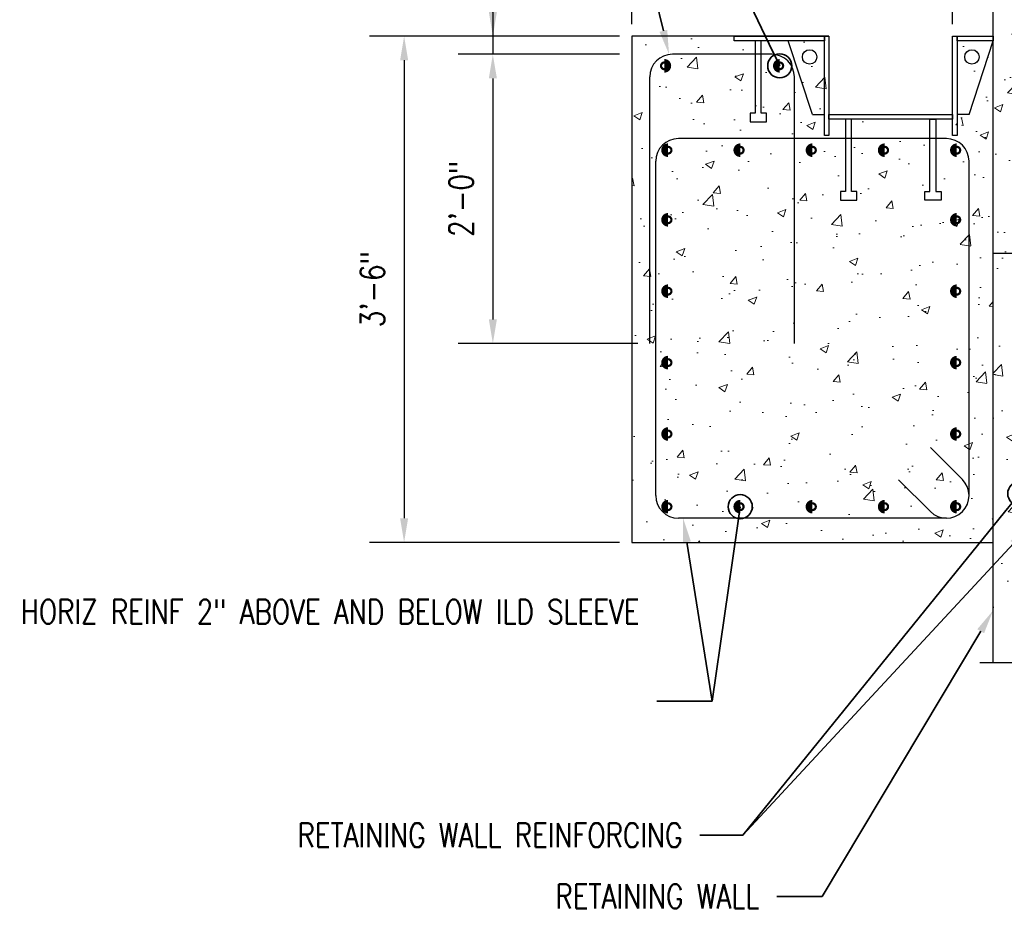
# Model space of a CAD drawing. Header units: inches. Extents: x -807 to 1010, y -1035 to -30.
# Tile 4 of 56: x -159 to -77, y -335 to -260. Entities that reach past the tile are written whole.
import ezdxf
from ezdxf import colors
from ezdxf.entities.mleader import LeaderData, LeaderLine
from ezdxf.math import Vec2, Vec3

# ---------------------------------------------------------------- set-up
doc = ezdxf.new("R2010")
doc.units = ezdxf.units.IN
doc.header["$MEASUREMENT"] = 0
doc.header["$PDMODE"] = 2
doc.layers.get('Defpoints').update_dxf_attribs({"color": 243})
doc.layers.add('A-WALL-PATT', color=9, linetype='Continuous', lineweight=18, true_color=0x808080)
for name, color, linetype in [('S-ANNO-DIMS', 1, 'Continuous'), ('S-DETL-HVY', 4, 'Continuous'), ('S-DETL-MEDM', 3, 'Continuous')]:
    doc.layers.add(name, color=color, linetype=linetype)
doc.layers.add('S-ANNO-NOTE', color=2, linetype='Continuous', lineweight=35)
doc.styles.add('Annotative', font='romans.shx', dxfattribs={"width": 0.8, "height": 0.125})
doc.dimstyles.new('Annotative', dxfattribs={"dimscale": 0, "dimtxt": 0.125, "dimasz": 0.125, "dimexe": 0.179688, "dimexo": 0.0625, "dimgap": 0.09, "dimtad": 1, "dimdec": 3, "dimzin": 3, "dimdsep": 46, "dimlunit": 4, "dimtxsty": 'Annotative', "dimcen": 0.09, "dimclrd": 1, "dimclre": 1, "dimclrt": 2, "dimazin": 2, "dimtfac": 1, "dimtdec": 3, "dimtmove": 1, "dimatfit": 3, "dimfxl": 1, "dimtfill": 1, "dimfrac": 2, "dimtolj": 1, "dimtzin": 0, "dimarcsym": 0})

# ---------------------------------------------------------------- blocks, each defined once
blk = doc.blocks.new('*D33')
at = {"layer": 'Defpoints', "color": 0, "transparency": 16777216}
for p in [(-81.349, -221.693), (-77.974, -237.652), (-81.349, -261.652)]:
    blk.add_point(p, dxfattribs=at)
at = {"layer": 'S-ANNO-DIMS', "color": 1, "lineweight": -2, "transparency": 16777216}
for p, q in [((-81.349, -260.652), (-81.349, -218.818)), ((-77.974, -236.652), (-77.974, -218.818)), ((-98.491, -221.693), (-81.349, -221.693)), ((-83.349, -221.693), (-85.349, -221.693)), ((-77.974, -221.693), (-81.349, -221.693)), ((-77.974, -221.693), (-81.349, -221.693)), ((-75.974, -221.693), (-73.974, -221.693))]:
    blk.add_line(p, q, dxfattribs=at)
at = {"layer": 'S-ANNO-DIMS', "color": 1, "transparency": 16777216}
for points in [[(-83.349, -221.36), (-83.349, -222.027), (-81.349, -221.693)], [(-75.974, -221.36), (-75.974, -222.027), (-77.974, -221.693)]]:
    blk.add_solid(points, dxfattribs=at)
at = {"layer": 'S-ANNO-DIMS', "color": 2, "transparency": 16777216, "insert": (-92.785, -218.729), "char_height": 2, "attachment_point": 5, "style": 'Annotative', "bg_fill": 3, "box_fill_scale": 1.25, "bg_fill_color": 256, "bg_fill_true_color": 13158600, "bg_fill_transparency": 0}
blk.add_mtext('\\A1;3 3/8"', dxfattribs=at)
blk = doc.blocks.new('_Origin')
at = {"color": 0, "linetype": 'ByBlock', "lineweight": -2}
blk.add_line((0, 0), (-1, 0), dxfattribs=at)
blk.add_circle((0, 0), 0.5, dxfattribs=at)
blk = doc.blocks.new('*D73')
at = {"layer": 'Defpoints', "color": 0, "transparency": 16777216}
for p in [(-107.974, -261.652), (-119.498, -263.152), (-107.974, -263.152)]:
    blk.add_point(p, dxfattribs=at)
at = {"layer": 'S-ANNO-DIMS', "color": 1, "lineweight": -2, "transparency": 16777216}
for p, q in [((-119.498, -239.479), (-119.498, -261.652)), ((-119.498, -259.652), (-119.498, -257.652)), ((-108.974, -261.652), (-122.373, -261.652)), ((-119.498, -261.652), (-119.498, -263.152)), ((-119.498, -261.652), (-119.498, -263.152)), ((-108.974, -263.152), (-122.373, -263.152)), ((-119.498, -265.152), (-119.498, -267.152))]:
    blk.add_line(p, q, dxfattribs=at)
at = {"layer": 'S-ANNO-DIMS', "color": 1, "transparency": 16777216}
for points in [[(-119.831, -259.652), (-119.164, -259.652), (-119.498, -261.652)], [(-119.831, -265.152), (-119.164, -265.152), (-119.498, -263.152)]]:
    blk.add_solid(points, dxfattribs=at)
at = {"layer": 'S-ANNO-DIMS', "color": 2, "transparency": 16777216, "insert": (-117.058, -248.081), "char_height": 2, "attachment_point": 5, "rotation": 90, "style": 'Annotative', "bg_fill": 3, "box_fill_scale": 1.25, "bg_fill_color": 256, "bg_fill_true_color": 13158600, "bg_fill_transparency": 0}
blk.add_mtext('\\A1;TYP', dxfattribs=at)
at = {"layer": 'S-ANNO-DIMS', "color": 2, "transparency": 16777216, "insert": (-122.461, -248.081), "char_height": 2, "attachment_point": 5, "rotation": 90, "style": 'Annotative', "bg_fill": 3, "box_fill_scale": 1.25, "bg_fill_color": 256, "bg_fill_true_color": 13158600, "bg_fill_transparency": 0}
blk.add_mtext('\\A1;1 1/2" CLR', dxfattribs=at)
blk = doc.blocks.new('*D74')
at = {"layer": 'Defpoints', "color": 0, "transparency": 16777216}
for p in [(-107.974, -261.652), (-126.861, -303.652), (-107.974, -303.652)]:
    blk.add_point(p, dxfattribs=at)
at = {"layer": 'S-ANNO-DIMS', "color": 1, "lineweight": -2, "transparency": 16777216}
for p, q in [((-108.974, -261.652), (-129.736, -261.652)), ((-126.861, -263.652), (-126.861, -301.652)), ((-108.974, -303.652), (-129.736, -303.652))]:
    blk.add_line(p, q, dxfattribs=at)
at = {"layer": 'S-ANNO-DIMS', "color": 1, "transparency": 16777216}
for points in [[(-127.195, -263.652), (-126.528, -263.652), (-126.861, -261.652)], [(-127.195, -301.652), (-126.528, -301.652), (-126.861, -303.652)]]:
    blk.add_solid(points, dxfattribs=at)
at = {"layer": 'S-ANNO-DIMS', "color": 2, "transparency": 16777216, "insert": (-129.492, -282.652), "char_height": 2, "attachment_point": 5, "rotation": 90, "style": 'Annotative', "bg_fill": 3, "box_fill_scale": 1.25, "bg_fill_color": 256, "bg_fill_true_color": 13158600, "bg_fill_transparency": 0}
blk.add_mtext('\\A1;3\'-6"', dxfattribs=at)
blk = doc.blocks.new('*D75')
at = {"layer": 'Defpoints', "color": 0, "transparency": 16777216}
for p in [(-107.974, -211.986), (-77.974, -237.652), (-107.974, -261.652)]:
    blk.add_point(p, dxfattribs=at)
at = {"layer": 'S-ANNO-DIMS', "color": 1, "lineweight": -2, "transparency": 16777216}
for p, q in [((-107.974, -260.652), (-107.974, -209.111)), ((-77.974, -236.652), (-77.974, -209.111)), ((-79.974, -211.986), (-105.974, -211.986))]:
    blk.add_line(p, q, dxfattribs=at)
at = {"layer": 'S-ANNO-DIMS', "color": 1, "transparency": 16777216}
for points in [[(-105.974, -211.653), (-105.974, -212.319), (-107.974, -211.986)], [(-79.974, -211.653), (-79.974, -212.319), (-77.974, -211.986)]]:
    blk.add_solid(points, dxfattribs=at)
at = {"layer": 'S-ANNO-DIMS', "color": 2, "transparency": 16777216, "insert": (-92.974, -209.355), "char_height": 2, "attachment_point": 5, "style": 'Annotative', "bg_fill": 3, "box_fill_scale": 1.25, "bg_fill_color": 256, "bg_fill_true_color": 13158600, "bg_fill_transparency": 0}
blk.add_mtext('\\A1;2\'-6"', dxfattribs=at)
at = {"layer": 'S-ANNO-DIMS', "color": 2, "transparency": 16777216, "insert": (-92.974, -214.426), "char_height": 2, "attachment_point": 5, "style": 'Annotative', "bg_fill": 3, "box_fill_scale": 1.25, "bg_fill_color": 256, "bg_fill_true_color": 13158600, "bg_fill_transparency": 0}
blk.add_mtext('\\A1;SECURITY PILASTER', dxfattribs=at)
blk = doc.blocks.new('*D78')
at = {"layer": 'Defpoints', "color": 0, "transparency": 16777216}
for p in [(-107.974, -263.152), (-119.498, -287.152), (-106.474, -287.152)]:
    blk.add_point(p, dxfattribs=at)
at = {"layer": 'S-ANNO-DIMS', "color": 1, "lineweight": -2, "transparency": 16777216}
for p, q in [((-108.974, -263.152), (-122.373, -263.152)), ((-119.498, -265.152), (-119.498, -285.152)), ((-107.474, -287.152), (-122.373, -287.152))]:
    blk.add_line(p, q, dxfattribs=at)
at = {"layer": 'S-ANNO-DIMS', "color": 1, "transparency": 16777216}
for points in [[(-119.831, -265.152), (-119.164, -265.152), (-119.498, -263.152)], [(-119.831, -285.152), (-119.164, -285.152), (-119.498, -287.152)]]:
    blk.add_solid(points, dxfattribs=at)
at = {"layer": 'S-ANNO-DIMS', "color": 2, "transparency": 16777216, "insert": (-122.128, -275.152), "char_height": 2, "attachment_point": 5, "rotation": 90, "style": 'Annotative', "bg_fill": 3, "box_fill_scale": 1.25, "bg_fill_color": 256, "bg_fill_true_color": 13158600, "bg_fill_transparency": 0}
blk.add_mtext('\\A1;2\'-0"', dxfattribs=at)

msp = doc.modelspace()

# ---------------------------------------------------------------- hatches: boundary and pattern name
at = {"layer": 'A-WALL-PATT'}
h = msp.add_hatch(dxfattribs=at)
h.set_pattern_fill('AR-CONC', color=8, style=0)
h.set_pattern_definition([(50, (-3.2075, 0), (7.1726, -0.62752), [0.75, -8.25]), (355, (-3.2075, 0), (-1.38751, 7.52192), [0.6, -6.6]), (100.4514, (-2.61, -0.052), (5.78509, 6.8944), [0.6374, -7.01142]), (46.1842, (-3.2075, 2), (10.6724, -1.6552), [1.125, -12.375]), (96.6356, (-2.318, 1.862), (9.34662, 9.7412), [0.9561, -10.51714]), (351.184, (-3.207, 2), (9.3466, 9.7412), [0.9, -9.9]), (21, (-2.2075, 1.5), (5.96907, -4.02619), [0.75, -8.25]), (326, (-2.2075, 1.5), (2.43315, 7.2515), [0.6, -6.6]), (71.4514, (-1.71, 1.1645), (8.40222, 3.22531), [0.6374, -7.01142]), (37.5, (-3.2075, 0), (0.121599, 3.328939), [0, -6.52, 0, -6.7, 0, -6.625]), (7.5, (-3.2075, 0), (2.630695, 3.944117), [0, -3.82, 0, -6.37, 0, -2.525]), (327.5, (-5.4375, 0), (5.338224, -0.225549), [0, -2.5, 0, -7.8, 0, -10.35]), (317.5, (-6.4375, 0), (5.83186, 1.00105), [0, -3.25, 0, -5.18, 0, -7.35])])
h.paths.add_polyline_path([(-36.47352, -237.65201), (-77.97352, -237.65201), (-77.97352, -279.65201), (-73.98161, -279.65201), (-71.98161, -281.65201), (-65.98161, -281.65201), (-63.98161, -279.65201), (-35.97352, -279.65201), (-35.97352, -250.65201), (-36.47352, -250.65201)])
h = msp.add_hatch(dxfattribs=at)
h.set_pattern_fill('AR-CONC', color=8, style=0)
h.set_pattern_definition([(50, (-227.2814, 0), (7.1726, -0.62752), [0.75, -8.25]), (355, (-227.2814, 0), (-1.38751, 7.52192), [0.6, -6.6]), (100.4514, (-226.684, -0.052), (5.78509, 6.8944), [0.6374, -7.01142]), (46.1842, (-227.281, 2), (10.67241, -1.6552), [1.125, -12.375]), (96.6356, (-226.392, 1.862), (9.34662, 9.7412), [0.9561, -10.51714]), (351.184, (-227.281, 2), (9.34662, 9.7412), [0.9, -9.9]), (21, (-226.2814, 1.5), (5.96907, -4.02619), [0.75, -8.25]), (326, (-226.2814, 1.5), (2.43315, 7.2515), [0.6, -6.6]), (71.4514, (-225.784, 1.1645), (8.40222, 3.22531), [0.6374, -7.01142]), (37.5, (-227.2814, 0), (0.121599, 3.328939), [0, -6.52, 0, -6.7, 0, -6.625]), (7.5, (-227.2814, 0), (2.630695, 3.944117), [0, -3.82, 0, -6.37, 0, -2.525]), (327.5, (-229.5114, 0), (5.338224, -0.225549), [0, -2.5, 0, -7.8, 0, -10.35]), (317.5, (-230.5114, 0), (5.83186, 1.00105), [0, -3.25, 0, -5.18, 0, -7.35])])
h.paths.add_polyline_path([(-59.97352, -279.65201), (-63.98161, -279.65201), (-65.98161, -281.65201), (-71.98161, -281.65201), (-73.98161, -279.65201), (-77.97352, -279.65201), (-77.97352, -313.63163), (-69.75817, -313.63163), (-69.75817, -315.80209), (-68.31044, -311.60046), (-68.31044, -313.63163), (-59.97352, -313.63163)])
at = {"layer": 'S-DETL-MEDM'}
h = msp.add_hatch(color=256, dxfattribs=at)
h.dxf.hatch_style = 1
h.paths.add_polyline_path([(-105.63513, -264.11168, -1), (-104.88513, -264.11168, -1)])
h = msp.add_hatch(color=256, dxfattribs=at)
h.dxf.hatch_style = 1
h.paths.add_polyline_path([(-95.3119, -264.11168, 1), (-96.0619, -264.11168, 1)])
h = msp.add_hatch(color=256, dxfattribs=at)
h.dxf.hatch_style = 1
h.paths.add_polyline_path([(-104.58335, -271.11168, 1), (-105.33335, -271.11168, 1)])
h = msp.add_hatch(color=256, dxfattribs=at)
h.dxf.hatch_style = 1
h.paths.add_polyline_path([(-98.59093, -271.11168, 1), (-99.34093, -271.11168, 1)])
h = msp.add_hatch(color=256, dxfattribs=at)
h.dxf.hatch_style = 1
h.paths.add_polyline_path([(-92.59852, -271.11168, 1), (-93.34852, -271.11168, 1)])
h = msp.add_hatch(color=256, dxfattribs=at)
h.dxf.hatch_style = 1
h.paths.add_polyline_path([(-86.6061, -271.11168, 1), (-87.3561, -271.11168, 1)])
h = msp.add_hatch(color=256, dxfattribs=at)
h.dxf.hatch_style = 1
h.paths.add_polyline_path([(-80.61368, -271.11168, 1), (-81.36368, -271.11168, 1)])
h = msp.add_hatch(color=256, dxfattribs=at)
h.dxf.hatch_style = 1
h.paths.add_polyline_path([(-104.58335, -276.88668, 1), (-105.33335, -276.88668, 1)])
h = msp.add_hatch(color=256, dxfattribs=at)
h.dxf.hatch_style = 1
h.paths.add_polyline_path([(-80.61368, -276.88668, 1), (-81.36368, -276.88668, 1)])
h = msp.add_hatch(color=256, dxfattribs=at)
h.dxf.hatch_style = 1
h.paths.add_polyline_path([(-104.58335, -282.81168, 1), (-105.33335, -282.81168, 1)])
h = msp.add_hatch(color=256, dxfattribs=at)
h.dxf.hatch_style = 1
h.paths.add_polyline_path([(-80.61368, -282.81168, 1), (-81.36368, -282.81168, 1)])
h = msp.add_hatch(color=256, dxfattribs=at)
h.dxf.hatch_style = 1
h.paths.add_polyline_path([(-104.58335, -288.73668, 1), (-105.33335, -288.73668, 1)])
h = msp.add_hatch(color=256, dxfattribs=at)
h.dxf.hatch_style = 1
h.paths.add_polyline_path([(-80.61368, -288.73668, 1), (-81.36368, -288.73668, 1)])
h = msp.add_hatch(color=256, dxfattribs=at)
h.dxf.hatch_style = 1
h.paths.add_polyline_path([(-104.58335, -294.66168, 1), (-105.33335, -294.66168, 1)])
h = msp.add_hatch(color=256, dxfattribs=at)
h.dxf.hatch_style = 1
h.paths.add_polyline_path([(-80.61368, -294.66168, 1), (-81.36368, -294.66168, 1)])
h = msp.add_hatch(color=256, dxfattribs=at)
h.dxf.hatch_style = 1
h.paths.add_polyline_path([(-104.58335, -300.69234, 1), (-105.33335, -300.69234, 1)])
h = msp.add_hatch(color=256, dxfattribs=at)
h.dxf.hatch_style = 1
h.paths.add_polyline_path([(-98.59093, -300.69234, 1), (-99.34093, -300.69234, 1)])
h = msp.add_hatch(color=256, dxfattribs=at)
h.dxf.hatch_style = 1
h.paths.add_polyline_path([(-92.59852, -300.69234, 1), (-93.34852, -300.69234, 1)])
h = msp.add_hatch(color=256, dxfattribs=at)
h.dxf.hatch_style = 1
h.paths.add_polyline_path([(-86.6061, -300.69234, 1), (-87.3561, -300.69234, 1)])
h = msp.add_hatch(color=256, dxfattribs=at)
h.dxf.hatch_style = 1
h.paths.add_polyline_path([(-80.61368, -300.69234, 1), (-81.36368, -300.69234, 1)])

# ---------------------------------------------------------------- linework, layer by layer
at = {"layer": 'S-DETL-HVY'}
for p, q in [((-77.97352, -313.63163), (-77.97352, -237.65201)), ((-107.97352, -261.65201), (-107.97352, -303.65201)), ((-91.59852, -268.15201), (-81.34852, -268.15201)), ((-77.97352, -279.65201), (-73.98161, -279.65201)), ((-107.97352, -303.65201), (-77.97352, -303.65201))]:
    msp.add_line(p, q, dxfattribs=at)
msp.add_lwpolyline([(-79.0849, -313.63163), (-69.75817, -313.63163), (-69.75817, -315.80209), (-68.31044, -311.60046), (-68.31044, -313.63163), (-58.39904, -313.63163)], dxfattribs=at)
at = {"layer": 'S-DETL-MEDM'}
for p, q in [((-96.35352, -263.15201), (-104.59352, -263.15201)), ((-106.47352, -287.15201), (-106.47352, -265.03201)), ((-94.47352, -287.15201), (-94.47352, -265.03201)), ((-92.97352, -268.15201), (-91.97352, -268.15201)), ((-79.97352, -268.15201), (-80.97352, -268.15201)), ((-81.85352, -270.15201), (-104.09352, -270.15201)), ((-105.97352, -299.77201), (-105.97352, -272.03201)), ((-79.97352, -299.77201), (-79.97352, -272.03201)), ((-77.9658, -289.65201), (-77.97352, -289.65201)), ((-80.52416, -298.44265), (-83.17451, -295.7923)), ((-83.18288, -301.10137), (-85.83323, -298.45102)), ((-81.85352, -301.65201), (-104.09352, -301.65201))]:
    msp.add_line(p, q, dxfattribs=at)
at = {"layer": 'S-DETL-MEDM', "const_width": 0.75}
for points in [[(-105.26013, -263.92418, -1), (-105.26013, -264.29918, -1)], [(-95.6869, -263.92418, 1), (-95.6869, -264.29918, 1)], [(-104.95835, -270.92418, 1), (-104.95835, -271.29918, 1)], [(-98.96593, -270.92418, 1), (-98.96593, -271.29918, 1)], [(-92.97352, -270.92418, 1), (-92.97352, -271.29918, 1)], [(-86.9811, -270.92418, 1), (-86.9811, -271.29918, 1)], [(-80.98868, -270.92418, 1), (-80.98868, -271.29918, 1)], [(-104.95835, -276.69918, 1), (-104.95835, -277.07418, 1)], [(-80.98868, -276.69918, 1), (-80.98868, -277.07418, 1)], [(-104.95835, -282.62418, 1), (-104.95835, -282.99918, 1)], [(-80.98868, -282.62418, 1), (-80.98868, -282.99918, 1)], [(-104.95835, -288.54918, 1), (-104.95835, -288.92418, 1)], [(-80.98868, -288.54918, 1), (-80.98868, -288.92418, 1)], [(-104.95835, -294.47418, 1), (-104.95835, -294.84918, 1)], [(-80.98868, -294.47418, 1), (-80.98868, -294.84918, 1)], [(-104.95835, -300.50484, 1), (-104.95835, -300.87984, 1)], [(-98.96593, -300.50484, 1), (-98.96593, -300.87984, 1)], [(-92.97352, -300.50484, 1), (-92.97352, -300.87984, 1)], [(-86.9811, -300.50484, 1), (-86.9811, -300.87984, 1)], [(-80.98868, -300.50484, 1), (-80.98868, -300.87984, 1)]]:
    msp.add_lwpolyline(points, format="xyb", dxfattribs=at)
at = {"layer": 'S-DETL-MEDM'}
for points in [[(-91.59852, -268.15201), (-81.34852, -268.15201), (-81.34852, -268.52701), (-91.59852, -268.52701)], [(-90.64969, -275.24795), (-89.29735, -275.24795), (-89.29735, -274.52701), (-89.72352, -274.52701), (-89.72352, -268.52701), (-90.22352, -268.52701), (-90.22352, -274.52701), (-90.64969, -274.52701)], [(-82.29735, -275.24795), (-83.64969, -275.24795), (-83.64969, -274.52701), (-83.22352, -274.52701), (-83.22352, -268.52701), (-82.72352, -268.52701), (-82.72352, -274.52701), (-82.29735, -274.52701)]]:
    msp.add_lwpolyline(points, close=True, dxfattribs=at)
for centre in [(-93.2071, -263.37351), (-79.73994, -263.37351)]:
    msp.add_circle(centre, 0.5975, dxfattribs=at)
for centre, start, end in [((-104.59352, -265.03201), 90, 180), ((-96.35352, -265.03201), 0, 90), ((-104.09352, -272.03201), 90, 180), ((-81.85352, -272.03201), 0, 90), ((-81.85352, -299.77201), 225, 45), ((-104.09352, -299.77201), 180, 270)]:
    msp.add_arc(centre, 1.88, start, end, dxfattribs=at)

# ---------------------------------------------------------------- leaders
at = {"layer": 'S-ANNO-NOTE', "lineweight": -3}
ml = msp.add_multileader_mtext('Standard', dxfattribs=at)
ml.set_content('\\A1;2" X 6" KEY ', color=256, style='Annotative')
ml.set_leader_properties(color=1, linetype='ByLayer', lineweight=-1)
ml.build(insert=Vec2(0, 0))
ml.multileader.update_dxf_attribs({"text_right_attachment_type": 3, "dogleg_length": 0.125, "arrow_head_size": 2, "scale": 16})
ctx = ml.context
ctx.base_point, ctx.scale, ctx.char_height, ctx.arrow_head_size, ctx.landing_gap_size, ctx.plane_origin = Vec3(-50.96947, -310.42866), 16, 2, 2, 1.44, Vec3(-63.53606, -330.02529)
ctx.right_attachment, ctx.text_align_type = 3, 2
notes = []
notes.append((ctx, [(1, (1, 1, 0), (-52.96947, -310.42866), (1, 0), 2, [(1, [(-68.97352, -281.65201)], 0, [])])]))
ctx.mtext.insert, ctx.mtext.width, ctx.mtext.alignment, ctx.mtext.flow_direction = Vec3(-33.91043, -309.42866), 43.038049, 3, 5
ml = msp.add_multileader_mtext('Standard', dxfattribs=at)
ml.set_content('\\A1;2" X 6" KEY ', color=256, style='Annotative')
ml.set_leader_properties(color=1, linetype='ByLayer', lineweight=-1)
ml.build(insert=Vec2(0, 0))
ml.multileader.update_dxf_attribs({"text_right_attachment_type": 3, "dogleg_length": 0.125, "arrow_head_size": 2, "scale": 16})
ctx = ml.context
ctx.base_point, ctx.scale, ctx.char_height, ctx.arrow_head_size, ctx.landing_gap_size, ctx.plane_origin = Vec3(175.87351, -303.92768), 16, 2, 2, 1.44, Vec3(163.74532, -330.02529)
ctx.right_attachment, ctx.text_align_type = 3, 2
notes.append((ctx, [(1, (1, 1, 0), (173.87351, -303.92768), (1, 0), 2, [(1, [(158.30786, -281.65201)], 0, [])])]))
ctx.mtext.insert, ctx.mtext.width, ctx.mtext.alignment, ctx.mtext.flow_direction = Vec3(192.93255, -302.92768), 43.038049, 3, 5
ml = msp.add_multileader_mtext('Standard', dxfattribs=at)
ml.set_content('\\A1;RETAINING WALL REINFORCING ', color=256, style='Annotative')
ml.set_leader_properties(color=1, linetype='ByLayer', lineweight=-1)
ml.set_arrow_properties(name='ORIGIN')
ml.build(insert=Vec2(0, 0))
ml.multileader.update_dxf_attribs({"text_right_attachment_type": 3, "dogleg_length": 0.125, "arrow_head_size": 2, "scale": 16})
ctx = ml.context
ctx.base_point, ctx.scale, ctx.char_height, ctx.arrow_head_size, ctx.landing_gap_size, ctx.plane_origin = Vec3(-140.93026, -327.9496), 16, 2, 2, 1.44, Vec3(-100.17013, -356.08997)
ctx.right_attachment, ctx.text_align_type = 3, 2
notes.append((ctx, [(0, (1, 1, 0), (-98.74566, -327.9496), (-1, 0), 3.57127, [(1, [(-75.76286, -299.60745)], 0, [])])]))
ctx.mtext.insert, ctx.mtext.width, ctx.mtext.alignment, ctx.mtext.flow_direction = Vec3(-103.75693, -326.9496), 43.038049, 3, 5
ml = msp.add_multileader_mtext('Standard', dxfattribs=at)
ml.set_content('\\pxt4;(18) #5 W/ #4 TIES @ 12" OC. TERMINATE VERT & HORIZ REINF 2" ABOVE AND BELOW ILD SLEEVE  ', color=256, style='Annotative')
ml.set_leader_properties(color=1, linetype='ByLayer', lineweight=-1)
ml.set_arrow_properties(name='ORIGIN')
ml.build(insert=Vec2(0, 0))
ml.multileader.update_dxf_attribs({"text_right_attachment_type": 3, "dogleg_length": 0.125, "arrow_head_size": 2, "scale": 16})
ctx = ml.context
ctx.base_point, ctx.scale, ctx.char_height, ctx.arrow_head_size, ctx.landing_gap_size, ctx.plane_origin = Vec3(71.42832, -309.40742), 16, 2, 2, 1.44, Vec3(87.93974, -288.09945)
ctx.right_attachment, ctx.text_align_type = 3, 2
notes.append((ctx, [(1, (1, 1, 0), (121.08793, -316.83599), (-1, 0), 4.57009, [(1, [(128.31544, -300.69234)], 0, [])])]))
ctx.mtext.insert, ctx.mtext.width, ctx.mtext.alignment, ctx.mtext.flow_direction = Vec3(115.07784, -308.40742), 42.4229345, 3, 5
ml = msp.add_multileader_mtext('Standard', dxfattribs=at)
ml.set_content('\\A1;RETAINING WALL REINFORCING ', color=256, style='Annotative')
ml.set_leader_properties(color=1, linetype='ByLayer', lineweight=-1)
ml.build(insert=Vec2(0, 0))
ml.multileader.update_dxf_attribs({"text_right_attachment_type": 3, "dogleg_length": 0.125, "arrow_head_size": 2, "scale": 16})
ctx = ml.context
ctx.base_point, ctx.scale, ctx.char_height, ctx.arrow_head_size, ctx.landing_gap_size, ctx.plane_origin = Vec3(-140.93026, -327.9496), 16, 2, 2, 1.44, Vec3(-100.17013, -356.08997)
ctx.right_attachment, ctx.text_align_type = 3, 2
notes.append((ctx, [(0, (1, 1, 0), (-98.74566, -327.9496), (-1, 0), 3.57127, [(1, [(-74.93327, -302.28675)], 0, [])])]))
ctx.mtext.insert, ctx.mtext.width, ctx.mtext.alignment, ctx.mtext.flow_direction = Vec3(-103.75693, -326.9496), 37.6311591, 3, 5
ml = msp.add_multileader_mtext('Standard', dxfattribs=at)
ml.set_content('\\pxt4;   ', color=256, style='Annotative')
ml.set_leader_properties(color=1, linetype='ByLayer', lineweight=-1)
ml.build(insert=Vec2(0, 0))
ml.multileader.update_dxf_attribs({"text_right_attachment_type": 3, "dogleg_length": 0.125, "arrow_head_size": 2, "scale": 16})
ctx = ml.context
ctx.base_point, ctx.scale, ctx.char_height, ctx.arrow_head_size, ctx.landing_gap_size, ctx.plane_origin = Vec3(-113.55798, -316.83599), 16, 2, 2, 1.44, Vec3(-139.34163, -288.09945)
ctx.right_attachment, ctx.text_align_type = 3, 2
notes.append((ctx, [(1, (1, 1, 0), (-101.30789, -316.83599), (-1, 0), 4.57009, [(1, [(-103.70214, -301.65201)], 0, [])])]))
ctx.mtext.insert, ctx.mtext.width, ctx.mtext.alignment, ctx.mtext.flow_direction = Vec3(-107.31798, -315.83599), 42.4229345, 3, 5
ml = msp.add_multileader_mtext('Standard', dxfattribs=at)
ml.set_content('\\A1;RETAINING WALL', color=256, style='Annotative')
ml.set_leader_properties(color=1, linetype='ByLayer', lineweight=-1)
ml.build(insert=Vec2(0, 0))
ml.multileader.update_dxf_attribs({"text_right_attachment_type": 3, "dogleg_length": 0.125, "arrow_head_size": 2, "scale": 16})
ctx = ml.context
ctx.base_point, ctx.scale, ctx.char_height, ctx.arrow_head_size, ctx.landing_gap_size, ctx.plane_origin = Vec3(-117.62768, -333.02813), 16, 2, 2, 1.44, Vec3(-94.88384, -361.23379)
ctx.right_attachment, ctx.text_align_type = 3, 2
notes.append((ctx, [(0, (1, 1, 0), (-92.17593, -333.02813), (-1, 0), 3.7527, [(1, [(-77.98161, -309.31097)], 0, [])])]))
ctx.mtext.insert, ctx.mtext.width, ctx.mtext.alignment, ctx.mtext.flow_direction = Vec3(-97.36863, -332.02813), 43.038049, 3, 5
for ctx, leaders in notes:
    for number, flags, end, landing, length, lines in leaders:
        leader = LeaderData()
        leader.index, (leader.has_last_leader_line, leader.has_dogleg_vector, leader.attachment_direction) = number, flags
        leader.last_leader_point, leader.dogleg_vector, leader.dogleg_length = Vec3(end), Vec3(landing), length
        for number, points, colour, breaks in lines:
            line = LeaderLine()
            line.index, line.vertices, line.color, line.breaks = number, Vec3.list(points), colors.encode_raw_color(colour), breaks
            leader.lines.append(line)
        ctx.leaders.append(leader)

# ---------------------------------------------------------------- next in the draw order: dimensions: what is measured, and where the dimension line sits
at = {"layer": 'S-ANNO-DIMS'}
dim = msp.add_linear_dim(base=(-81.34852, -221.69321), p1=(-77.97352, -237.65201), p2=(-81.34852, -261.65201), dimstyle='Annotative', override={"dimpost": '\\X'}, dxfattribs=at)
dim.commit()
dim.dimension.update_dxf_attribs({"geometry": '*D33', "text_midpoint": (-92.78455, -221.69321), "dimtype": 160})

# ---------------------------------------------------------------- next in the draw order: hatches: boundary and pattern name
at = {"layer": 'A-WALL-PATT'}
h = msp.add_hatch(dxfattribs=at)
h.set_pattern_fill('AR-CONC', color=8, style=0)
h.set_pattern_definition([(50, (-227.2814, -12), (7.1726, -0.62752), [0.75, -8.25]), (355, (-227.2814, -12), (-1.38751, 7.52192), [0.6, -6.6]), (100.4514, (-226.684, -12.052), (5.78509, 6.8944), [0.6374, -7.01142]), (46.1842, (-227.281, -10), (10.67241, -1.6552), [1.125, -12.375]), (96.6356, (-226.392, -10.138), (9.34662, 9.7412), [0.9561, -10.51714]), (351.184, (-227.281, -10), (9.34662, 9.7412), [0.9, -9.9]), (21, (-226.2814, -10.5), (5.96907, -4.02619), [0.75, -8.25]), (326, (-226.2814, -10.5), (2.43315, 7.2515), [0.6, -6.6]), (71.4514, (-225.784, -10.8355), (8.40222, 3.22531), [0.6374, -7.01142]), (37.5, (-227.2814, -12), (0.121599, 3.328939), [0, -6.52, 0, -6.7, 0, -6.625]), (7.5, (-227.2814, -12), (2.630695, 3.944117), [0, -3.82, 0, -6.37, 0, -2.525]), (327.5, (-229.5114, -12), (5.338224, -0.225549), [0, -2.5, 0, -7.8, 0, -10.35]), (317.5, (-230.5114, -12), (5.83186, 1.00105), [0, -3.25, 0, -5.18, 0, -7.35])])
h.paths.add_polyline_path([(-77.97352, -262.02701), (-80.59852, -262.02701), (-80.59852, -269.90201), (-80.97352, -269.90201), (-80.97352, -268.52701), (-91.22352, -268.52701), (-91.22352, -269.90201), (-91.59852, -269.90201), (-91.59852, -262.02701), (-99.09852, -262.02701), (-99.09852, -261.65201), (-107.97352, -261.65201), (-107.97352, -303.65201), (-77.97352, -303.65201)])

# ---------------------------------------------------------------- next in the draw order: linework, layer by layer
at = {"layer": 'S-DETL-HVY'}
msp.add_line((-91.59852, -261.65201), (-107.97352, -261.65201), dxfattribs=at)
at = {"layer": 'S-DETL-MEDM'}
msp.add_lwpolyline([(-98.14969, -268.74795), (-96.79735, -268.74795), (-96.79735, -268.02701), (-97.22352, -268.02701), (-97.22352, -262.02701), (-97.72352, -262.02701), (-97.72352, -268.02701), (-98.14969, -268.02701)], close=True, dxfattribs=at)

# ---------------------------------------------------------------- next in the draw order: leaders
at = {"layer": 'S-ANNO-NOTE', "lineweight": -3}
ml = msp.add_multileader_mtext('Standard', dxfattribs=at)
ml.set_content('\\A1;\\pxi-3,l4,t4;(2) #6 VERT', color=256, style='Annotative')
ml.set_leader_properties(color=1, linetype='ByLayer', lineweight=-1)
ml.set_arrow_properties(name='ORIGIN')
ml.build(insert=Vec2(0, 0))
ml.multileader.update_dxf_attribs({"text_right_attachment_type": 3, "dogleg_length": 0.125, "arrow_head_size": 2, "scale": 16})
ctx = ml.context
ctx.base_point, ctx.scale, ctx.char_height, ctx.arrow_head_size, ctx.landing_gap_size, ctx.plane_origin = Vec3(92.04627, -225.23045), 16, 2, 2, 1.44, Vec3(114.34225, -197.43186)
ctx.right_attachment, ctx.text_align_type = 3, 2
notes = []
notes.append((ctx, [(1, (1, 1, 0), (113.15882, -225.61141), (-1, 0), 2.99445, [(1, [(131.59447, -264.11168)], 0, [])])]))
ctx.mtext.insert, ctx.mtext.width, ctx.mtext.alignment, ctx.mtext.flow_direction = Vec3(108.72436, -223.89712), 43.038049, 3, 5
ml = msp.add_multileader_mtext('Standard', dxfattribs=at)
ml.set_content('\\A1;\\pxi-3,l4,t4;#3 HAIRPINS @ 8" OC\\PW/ 2\'-0" LONG LEGS', color=256, style='Annotative')
ml.set_leader_properties(color=1, linetype='ByLayer', lineweight=-1)
ml.build(insert=Vec2(0, 0))
ml.multileader.update_dxf_attribs({"text_right_attachment_type": 3, "dogleg_length": 0.125, "arrow_head_size": 2, "scale": 16})
ctx = ml.context
ctx.base_point, ctx.scale, ctx.char_height, ctx.arrow_head_size, ctx.landing_gap_size, ctx.plane_origin = Vec3(82.25094, -231.79752), 16, 2, 2, 1.44, Vec3(110.80165, -197.43186)
ctx.right_attachment, ctx.text_align_type = 3, 2
notes.append((ctx, [(1, (1, 1, 0), (115.77583, -235.89276), (-1, 0), 2.98774, [(1, [(122.40846, -263.15201)], 0, [])])]))
ctx.mtext.insert, ctx.mtext.width, ctx.mtext.alignment, ctx.mtext.flow_direction = Vec3(111.34808, -230.46419), 43.038049, 3, 5
for ctx, leaders in notes:
    for number, flags, end, landing, length, lines in leaders:
        leader = LeaderData()
        leader.index, (leader.has_last_leader_line, leader.has_dogleg_vector, leader.attachment_direction) = number, flags
        leader.last_leader_point, leader.dogleg_vector, leader.dogleg_length = Vec3(end), Vec3(landing), length
        for number, points, colour, breaks in lines:
            line = LeaderLine()
            line.index, line.vertices, line.color, line.breaks = number, Vec3.list(points), colors.encode_raw_color(colour), breaks
            leader.lines.append(line)
        ctx.leaders.append(leader)

# ---------------------------------------------------------------- next in the draw order: dimensions: what is measured, and where the dimension line sits
at = {"layer": 'S-ANNO-DIMS'}
dim = msp.add_linear_dim(base=(-119.49763, -263.15201), p1=(-107.97352, -261.65201), p2=(-107.97352, -263.15201), angle=270, text='<> CLR\\X TYP', dimstyle='Annotative', override={"dimpost": '\\X'}, dxfattribs=at)
dim.commit()
dim.dimension.update_dxf_attribs({"geometry": '*D73', "text_midpoint": (-115.5124, -248.08067), "dimtype": 160})

# ---------------------------------------------------------------- next in the draw order: dimensions: what is measured, and where the dimension line sits
dim = msp.add_linear_dim(base=(-126.86146, -303.65201), p1=(-107.97352, -261.65201), p2=(-107.97352, -303.65201), angle=270, dimstyle='Annotative', override={"dimpost": '\\X'}, dxfattribs=at)
dim.commit()
dim.dimension.update_dxf_attribs({"geometry": '*D74', "text_midpoint": (-129.49193, -282.65201)})

# ---------------------------------------------------------------- next in the draw order: dimensions: what is measured, and where the dimension line sits
dim = msp.add_linear_dim(base=(-107.97352, -211.98585), p1=(-77.97352, -237.65201), p2=(-107.97352, -261.65201), text='<>\\XSECURITY PILASTER', dimstyle='Annotative', override={"dimpost": '\\X'}, dxfattribs=at)
dim.commit()
dim.dimension.update_dxf_attribs({"geometry": '*D75', "text_midpoint": (-92.97352, -211.98585), "dimtype": 160})

# ---------------------------------------------------------------- next in the draw order: leaders
at = {"layer": 'S-ANNO-NOTE', "lineweight": -3}
ml = msp.add_multileader_mtext('Standard', dxfattribs=at)
ml.set_content('\\pxt4;(18) #5 W/ #4 TIES @ 12" OC. TERMINATE VERT & HORIZ REINF 2" ABOVE AND BELOW ILD SLEEVE  ', color=256, style='Annotative')
ml.set_leader_properties(color=1, linetype='ByLayer', lineweight=-1)
ml.set_arrow_properties(name='ORIGIN')
ml.build(insert=Vec2(0, 0))
ml.multileader.update_dxf_attribs({"text_right_attachment_type": 3, "dogleg_length": 0.125, "arrow_head_size": 2, "scale": 16})
ctx = ml.context
ctx.base_point, ctx.scale, ctx.char_height, ctx.arrow_head_size, ctx.landing_gap_size, ctx.plane_origin = Vec3(-150.96751, -309.40742), 16, 2, 2, 1.44, Vec3(-139.34163, -288.09945)
ctx.right_attachment, ctx.text_align_type = 3, 2
notes = []
notes.append((ctx, [(1, (1, 1, 0), (-101.30789, -316.83599), (-1, 0), 4.57009, [(1, [(-98.96593, -300.69234)], 0, [])])]))
ctx.mtext.insert, ctx.mtext.width, ctx.mtext.alignment, ctx.mtext.flow_direction = Vec3(-107.31798, -308.40742), 42.4229345, 3, 5
for ctx, leaders in notes:
    for number, flags, end, landing, length, lines in leaders:
        leader = LeaderData()
        leader.index, (leader.has_last_leader_line, leader.has_dogleg_vector, leader.attachment_direction) = number, flags
        leader.last_leader_point, leader.dogleg_vector, leader.dogleg_length = Vec3(end), Vec3(landing), length
        for number, points, colour, breaks in lines:
            line = LeaderLine()
            line.index, line.vertices, line.color, line.breaks = number, Vec3.list(points), colors.encode_raw_color(colour), breaks
            leader.lines.append(line)
        ctx.leaders.append(leader)

# ---------------------------------------------------------------- next in the draw order: linework, layer by layer
at = {"layer": 'S-DETL-HVY'}
for p, q in [((-91.59852, -261.65201), (-91.59852, -268.15201)), ((-81.34852, -268.15201), (-81.34852, -261.65201)), ((-81.34852, -261.65201), (-77.97352, -261.65201))]:
    msp.add_line(p, q, dxfattribs=at)
at = {"layer": 'S-DETL-MEDM'}
for p, q in [((-92.97352, -268.15201), (-94.97352, -262.02701)), ((-79.97352, -268.15201), (-77.97352, -262.02701))]:
    msp.add_line(p, q, dxfattribs=at)
for points in [[(-99.47352, -261.65201), (-91.97352, -261.65201), (-91.97352, -262.02701), (-99.47352, -262.02701)], [(-91.97352, -269.90201), (-91.97352, -261.65201), (-91.59852, -261.65201), (-91.59852, -269.90201)], [(-81.34852, -269.90201), (-81.34852, -261.65201), (-80.97352, -261.65201), (-80.97352, -269.90201)], [(-80.97352, -261.65201), (-77.97352, -261.65201), (-77.97352, -262.02701), (-80.97352, -262.02701)]]:
    msp.add_lwpolyline(points, close=True, dxfattribs=at)

# ---------------------------------------------------------------- next in the draw order: leaders
at = {"layer": 'S-ANNO-NOTE', "lineweight": -3}
ml = msp.add_multileader_mtext('Standard', dxfattribs=at)
ml.set_content('\\A1;\\pxi-3,l4,t4;(2) #6 VERT', color=256, style='Annotative')
ml.set_leader_properties(color=1, linetype='ByLayer', lineweight=-1)
ml.set_arrow_properties(name='ORIGIN')
ml.build(insert=Vec2(0, 0))
ml.multileader.update_dxf_attribs({"text_right_attachment_type": 3, "dogleg_length": 0.125, "arrow_head_size": 2, "scale": 16})
ctx = ml.context
ctx.base_point, ctx.scale, ctx.char_height, ctx.arrow_head_size, ctx.landing_gap_size, ctx.plane_origin = Vec3(-135.23511, -225.23045), 16, 2, 2, 1.44, Vec3(-112.93913, -197.43186)
ctx.right_attachment, ctx.text_align_type = 3, 2
notes = []
notes.append((ctx, [(1, (1, 1, 0), (-114.12256, -225.61141), (-1, 0), 2.99445, [(1, [(-95.6869, -264.11168)], 0, [])])]))
ctx.mtext.insert, ctx.mtext.width, ctx.mtext.alignment, ctx.mtext.flow_direction = Vec3(-118.55701, -223.89712), 43.038049, 3, 5
ml = msp.add_multileader_mtext('Standard', dxfattribs=at)
ml.set_content('\\A1;\\pxi-3,l4,t4;#3 HAIRPINS @ 8" OC\\PW/ 2\'-0" LONG LEGS', color=256, style='Annotative')
ml.set_leader_properties(color=1, linetype='ByLayer', lineweight=-1)
ml.build(insert=Vec2(0, 0))
ml.multileader.update_dxf_attribs({"text_right_attachment_type": 3, "dogleg_length": 0.125, "arrow_head_size": 2, "scale": 16})
ctx = ml.context
ctx.base_point, ctx.scale, ctx.char_height, ctx.arrow_head_size, ctx.landing_gap_size, ctx.plane_origin = Vec3(-145.03043, -231.79752), 16, 2, 2, 1.44, Vec3(-116.47972, -197.43186)
ctx.right_attachment, ctx.text_align_type = 3, 2
notes.append((ctx, [(1, (1, 1, 0), (-111.50555, -235.89276), (-1, 0), 2.98774, [(1, [(-104.87292, -263.15201)], 0, [])])]))
ctx.mtext.insert, ctx.mtext.width, ctx.mtext.alignment, ctx.mtext.flow_direction = Vec3(-115.93329, -230.46419), 43.038049, 3, 5
for ctx, leaders in notes:
    for number, flags, end, landing, length, lines in leaders:
        leader = LeaderData()
        leader.index, (leader.has_last_leader_line, leader.has_dogleg_vector, leader.attachment_direction) = number, flags
        leader.last_leader_point, leader.dogleg_vector, leader.dogleg_length = Vec3(end), Vec3(landing), length
        for number, points, colour, breaks in lines:
            line = LeaderLine()
            line.index, line.vertices, line.color, line.breaks = number, Vec3.list(points), colors.encode_raw_color(colour), breaks
            leader.lines.append(line)
        ctx.leaders.append(leader)

# ---------------------------------------------------------------- next in the draw order: dimensions: what is measured, and where the dimension line sits
at = {"layer": 'S-ANNO-DIMS'}
dim = msp.add_linear_dim(base=(-119.49763, -287.15201), p1=(-107.97352, -263.15201), p2=(-106.47352, -287.15201), angle=270, dimstyle='Annotative', override={"dimpost": '\\X'}, dxfattribs=at)
dim.commit()
dim.dimension.update_dxf_attribs({"geometry": '*D78', "text_midpoint": (-119.49763, -275.15201), "dimtype": 160})

doc.saveas('drawing.dxf')
